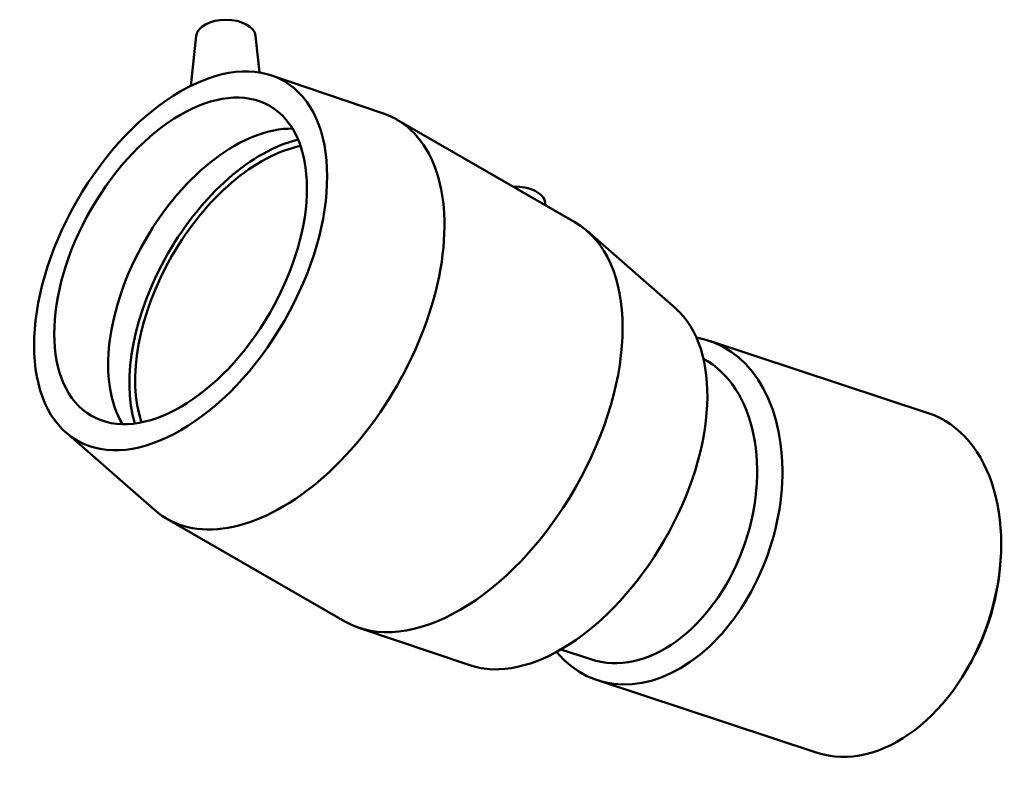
# Model space of a CAD drawing. Header units: millimetres. Extents: x -53 to 1401, y -612 to 1130.
# Tile 6 of 6: x 1153 to 1401, y 943 to 1130. Entities that reach past the tile are written whole.
import ezdxf

# ---------------------------------------------------------------- set-up
doc = ezdxf.new("R2010")
doc.units = ezdxf.units.MM
doc.layers.add('Visible (ANSI)', color=7, linetype='Continuous', lineweight=50)

msp = doc.modelspace()

# ---------------------------------------------------------------- linework, layer by layer
at = {"layer": 'Visible (ANSI)'}
for p, q in [((1197.169, 1126.393), (1195.818, 1113.792)), ((1212.14, 1126.393), (1213.131, 1117.148)), ((1216.147, 1116.401), (1244.146, 1106.926)), ((1247.652, 1105.345), (1292.518, 1079.508)), ((1285.114, 1084.371), (1285.182, 1083.733)), ((1317.894, 1057.808), (1295.645, 1077.27)), ((1381.572, 1031.427), (1326.461, 1049.62)), ((1164.388, 1026.521), (1186.637, 1007.059)), ((1189.764, 1004.821), (1234.63, 978.984)), ((1399.732, 993.288), (1399.794, 994.097)), ((1266.136, 967.928), (1238.136, 977.403)), ((1296.546, 969.456), (1289.059, 971.928)), ((1390.656, 965.795), (1390.225, 965.109)), ((1353.359, 945.963), (1298.248, 964.156))]:
    msp.add_line(p, q, dxfattribs=at)
for centre, major_axis, ratio, start_param, end_param in [((1204.654, 1126.127), (7.5, 0), 0.5758617, 0.0616641, 3.0799285), ((1218.708, 1055.083), (28.944, 50.262), 0.5780931, 3.0272005, 6.3975775), ((1206.829, 1061.924), (-22.456, -38.996), 0.5780931, 3.4474567, 5.9773213), ((1213.617, 1058.015), (23.475, 40.765), 0.5780931, 0.5020128, 2.6395799), ((1213.617, 1058.015), (22.456, 38.996), 0.5780931, 0.4686427, 2.6729499), ((1277.628, 1084.104), (7.5, 0), 0.5758617, 0.0616641, 1.6468383), ((1263.574, 1029.246), (28.944, 50.262), 0.5780931, 3.1415927, 6.2831853), ((1289.03, 1014.587), (26.049, 45.236), 0.5780931, 3.2559848, 6.1687931), ((1312.354, 1006.888), (-14.106, -42.732), 0.6851888, 5.8826409, 9.5337185), ((1309.242, 1007.915), (-12.695, -38.459), 0.6851888, 0, 3.0235333), ((1367.465, 988.695), (14.106, 42.732), 0.6851888, 3.1415927, 6.2831853), ((1369.07, 988.165), (13.379, 40.529), 0.6851888, 4.3663425, 5.0584354)]:
    msp.add_ellipse(centre, major_axis=major_axis, ratio=ratio, start_param=start_param, end_param=end_param, dxfattribs=at)
for major_axis in [(26.049, 45.236), (22.456, 38.996)]:
    msp.add_ellipse((1193.252, 1069.742), major_axis=major_axis, ratio=0.5780931, dxfattribs=at)

doc.saveas('drawing.dxf')
